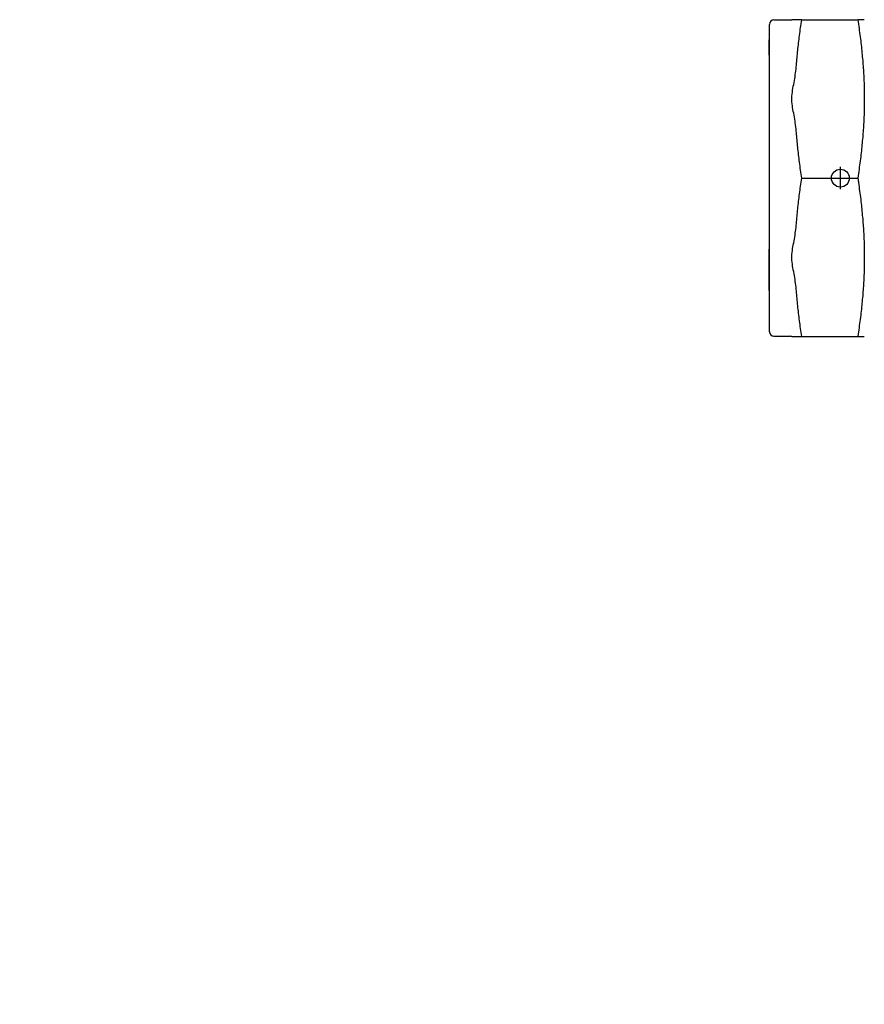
# Model space of a CAD drawing. Header units: millimetres. Extents: x 57 to 3778, y 24 to 492.
# Tile 1 of 16: x 57 to 246, y 24 to 244. Entities that reach past the tile are written whole.
import ezdxf

# ---------------------------------------------------------------- set-up
doc = ezdxf.new("R2010")
doc.units = ezdxf.units.MM
for name, color, linetype in [('DETAIL', 2, 'Continuous'), ('ORIGIN', 6, 'Continuous'), ('TEXT', 7, 'Continuous')]:
    doc.layers.add(name, color=color, linetype=linetype)
doc.styles.add('fastrack', font='ARIAL.TTF')

msp = doc.modelspace()

# ---------------------------------------------------------------- linework, layer by layer
at = {"layer": 'DETAIL'}
for p, q in [((224.62, 174.5), (224.62, 243.4)), ((225.62, 244.4), (229.22, 244.4)), ((230.67, 244.45), (229.61, 244.45)), ((231.86, 244.45), (230.67, 244.45)), ((231.86, 244.45), (244.4, 244.45)), ((245.87, 244.45), (244.4, 244.45)), ((224.52, 239.92), (224.52, 239.79)), ((224.62, 239.92), (224.52, 239.92)), ((224.62, 239.79), (224.52, 239.79)), ((224.52, 239.79), (224.52, 239.77)), ((224.62, 239.77), (224.52, 239.77)), ((224.52, 239.77), (224.52, 239.49)), ((224.62, 239.49), (224.52, 239.49)), ((224.52, 239.49), (224.52, 239.44)), ((224.62, 239.44), (224.52, 239.44)), ((224.52, 239.44), (224.52, 237.52)), ((224.62, 237.52), (224.52, 237.52)), ((224.52, 237.52), (224.52, 237.46)), ((224.62, 237.46), (224.52, 237.46)), ((224.52, 237.46), (224.52, 237.12)), ((224.62, 237.12), (224.52, 237.12)), ((224.52, 237.12), (224.52, 236.48)), ((224.62, 236.48), (224.52, 236.48)), ((231.86, 208.95), (244.4, 208.95)), ((224.62, 193.03), (224.52, 193.03)), ((224.52, 193.03), (224.52, 192.73)), ((224.62, 192.73), (224.52, 192.73)), ((224.52, 192.73), (224.52, 192.03)), ((224.62, 192.03), (224.52, 192.03)), ((224.52, 192.03), (224.52, 191.75)), ((224.62, 191.75), (224.52, 191.75)), ((224.52, 191.75), (224.52, 191.06)), ((224.62, 191.06), (224.52, 191.06)), ((224.52, 191.06), (224.52, 190.76)), ((224.62, 190.76), (224.52, 190.76)), ((224.52, 190.76), (224.52, 190.69)), ((224.62, 190.69), (224.52, 190.69)), ((224.52, 190.69), (224.52, 190.41)), ((224.62, 190.41), (224.52, 190.41)), ((224.52, 190.41), (224.52, 189.78)), ((224.62, 189.78), (224.52, 189.78)), ((224.52, 189.78), (224.52, 189.52)), ((224.62, 189.52), (224.52, 189.52)), ((224.52, 189.52), (224.52, 188.89)), ((224.62, 188.89), (224.52, 188.89)), ((224.52, 188.89), (224.52, 188.62)), ((224.62, 188.62), (224.52, 188.62)), ((224.52, 188.62), (224.52, 188.25)), ((224.62, 188.25), (224.52, 188.25)), ((224.52, 188.25), (224.52, 188.01)), ((224.62, 188.01), (224.52, 188.01)), ((224.52, 188.01), (224.52, 187.47)), ((224.62, 187.47), (224.52, 187.47)), ((224.52, 187.47), (224.52, 186.79)), ((224.52, 186.79), (224.52, 186.58)), ((224.62, 186.79), (224.52, 186.79)), ((224.52, 186.58), (224.52, 185.33)), ((224.52, 185.33), (224.52, 185.19)), ((224.62, 185.33), (224.52, 185.33)), ((224.52, 185.19), (224.52, 185.1)), ((224.62, 185.1), (224.52, 185.1)), ((224.52, 185.1), (224.52, 184.86)), ((224.62, 184.86), (224.52, 184.86)), ((224.52, 184.86), (224.52, 183.8)), ((224.62, 183.8), (224.52, 183.8)), ((225.62, 173.5), (229.22, 173.5)), ((229.61, 173.45), (230.67, 173.45)), ((230.67, 173.45), (231.86, 173.45)), ((231.86, 173.45), (244.4, 173.45)), ((244.4, 173.45), (245.87, 173.45))]:
    msp.add_line(p, q, dxfattribs=at)
at = {"layer": 'DETAIL', "flags": 128}
for points in [[(230.67, 234.28), (230.7, 234.69), (230.73, 235.09), (230.77, 235.5), (230.8, 235.91), (230.84, 236.31), (230.88, 236.73), (230.92, 237.14), (230.96, 237.55), (231.01, 237.97), (231.05, 238.38), (231.1, 238.8), (231.15, 239.22), (231.2, 239.64), (231.25, 240.07), (231.3, 240.5), (231.36, 240.92), (231.41, 241.36), (231.47, 241.79), (231.53, 242.23), (231.59, 242.67), (231.66, 243.11), (231.72, 243.55), (231.79, 244), (231.86, 244.45)], [(244.4, 244.45), (244.48, 243.96), (244.55, 243.47), (244.62, 242.98), (244.69, 242.5), (244.76, 242.02), (244.82, 241.55), (244.89, 241.08), (244.95, 240.61), (245, 240.15), (245.06, 239.7), (245.11, 239.24), (245.17, 238.79), (245.21, 238.35), (245.26, 237.9), (245.31, 237.46), (245.35, 237.03), (245.39, 236.59), (245.43, 236.16), (245.47, 235.73), (245.51, 235.31), (245.54, 234.88), (245.58, 234.46), (245.61, 234.04), (245.64, 233.62), (245.66, 233.21), (245.69, 232.79), (245.71, 232.38), (245.74, 231.97), (245.76, 231.56), (245.77, 231.15), (245.79, 230.74), (245.81, 230.33), (245.82, 229.93), (245.83, 229.52), (245.84, 229.12), (245.85, 228.72), (245.86, 228.31), (245.87, 227.91), (245.87, 227.51), (245.87, 227.11), (245.87, 226.7), (245.87, 226.3), (245.87, 225.9), (245.87, 225.5), (245.86, 225.1), (245.85, 224.69), (245.84, 224.29), (245.83, 223.89), (245.82, 223.48), (245.81, 223.08), (245.79, 222.67), (245.77, 222.26), (245.76, 221.85), (245.74, 221.44), (245.71, 221.03), (245.69, 220.62), (245.66, 220.2), (245.64, 219.79), (245.61, 219.37), (245.58, 218.95), (245.54, 218.53), (245.51, 218.1), (245.47, 217.68), (245.43, 217.25), (245.39, 216.82), (245.35, 216.38), (245.31, 215.95), (245.26, 215.51), (245.21, 215.06), (245.17, 214.62), (245.11, 214.17), (245.06, 213.71), (245, 213.26), (244.95, 212.8), (244.89, 212.33), (244.82, 211.86), (244.76, 211.39), (244.69, 210.91), (244.62, 210.43), (244.55, 209.94), (244.48, 209.45), (244.4, 208.95)], [(230.67, 219.13), (230.63, 219.58), (230.59, 220.02), (230.54, 220.46), (230.48, 220.9), (230.42, 221.31), (230.35, 221.73), (230.28, 222.17), (230.2, 222.61), (230.13, 223.03), (230.05, 223.47), (229.97, 223.89), (229.89, 224.33), (229.82, 224.75), (229.75, 225.18), (229.68, 225.62), (229.64, 226.06), (229.61, 226.5), (229.61, 226.91), (229.64, 227.35), (229.68, 227.79), (229.75, 228.23), (229.82, 228.66), (229.89, 229.08), (229.97, 229.52), (230.05, 229.94), (230.13, 230.38), (230.2, 230.8), (230.28, 231.24), (230.35, 231.68), (230.42, 232.1), (230.48, 232.51), (230.54, 232.95), (230.59, 233.39), (230.63, 233.83), (230.67, 234.28)], [(231.86, 208.95), (231.79, 209.41), (231.72, 209.86), (231.66, 210.3), (231.59, 210.74), (231.53, 211.18), (231.47, 211.62), (231.41, 212.05), (231.36, 212.49), (231.3, 212.91), (231.25, 213.34), (231.2, 213.77), (231.15, 214.19), (231.1, 214.61), (231.05, 215.03), (231.01, 215.44), (230.96, 215.86), (230.92, 216.27), (230.88, 216.68), (230.84, 217.1), (230.8, 217.5), (230.77, 217.91), (230.73, 218.32), (230.7, 218.72), (230.67, 219.13)], [(230.67, 198.78), (230.7, 199.19), (230.73, 199.59), (230.77, 200), (230.8, 200.41), (230.84, 200.81), (230.88, 201.23), (230.92, 201.64), (230.96, 202.05), (231.01, 202.47), (231.05, 202.88), (231.1, 203.3), (231.15, 203.72), (231.2, 204.14), (231.25, 204.57), (231.3, 205), (231.36, 205.42), (231.41, 205.86), (231.47, 206.29), (231.53, 206.73), (231.59, 207.17), (231.66, 207.61), (231.72, 208.05), (231.79, 208.5), (231.86, 208.95)], [(244.4, 208.95), (244.48, 208.46), (244.55, 207.97), (244.62, 207.48), (244.69, 207), (244.76, 206.52), (244.82, 206.05), (244.89, 205.58), (244.95, 205.11), (245, 204.65), (245.06, 204.2), (245.11, 203.74), (245.17, 203.29), (245.21, 202.85), (245.26, 202.4), (245.31, 201.96), (245.35, 201.53), (245.39, 201.09), (245.43, 200.66), (245.47, 200.23), (245.51, 199.81), (245.54, 199.38), (245.58, 198.96), (245.61, 198.54), (245.64, 198.12), (245.66, 197.71), (245.69, 197.29), (245.71, 196.88), (245.74, 196.47), (245.76, 196.06), (245.77, 195.65), (245.79, 195.24), (245.81, 194.83), (245.82, 194.43), (245.83, 194.02), (245.84, 193.62), (245.85, 193.22), (245.86, 192.81), (245.87, 192.41), (245.87, 192.01), (245.87, 191.61), (245.87, 191.2), (245.87, 190.8), (245.87, 190.4), (245.87, 190), (245.86, 189.6), (245.85, 189.19), (245.84, 188.79), (245.83, 188.39), (245.82, 187.98), (245.81, 187.58), (245.79, 187.17), (245.77, 186.76), (245.76, 186.35), (245.74, 185.94), (245.71, 185.53), (245.69, 185.12), (245.66, 184.7), (245.64, 184.29), (245.61, 183.87), (245.58, 183.45), (245.54, 183.03), (245.51, 182.6), (245.47, 182.18), (245.43, 181.75), (245.39, 181.32), (245.35, 180.88), (245.31, 180.45), (245.26, 180.01), (245.21, 179.56), (245.17, 179.12), (245.11, 178.67), (245.06, 178.21), (245, 177.76), (244.95, 177.3), (244.89, 176.83), (244.82, 176.36), (244.76, 175.89), (244.69, 175.41), (244.62, 174.93), (244.55, 174.44), (244.48, 173.95), (244.4, 173.45)], [(230.67, 183.63), (230.63, 184.08), (230.59, 184.52), (230.54, 184.96), (230.48, 185.4), (230.42, 185.81), (230.35, 186.23), (230.28, 186.67), (230.2, 187.11), (230.13, 187.53), (230.05, 187.97), (229.97, 188.39), (229.89, 188.83), (229.82, 189.25), (229.75, 189.68), (229.68, 190.12), (229.64, 190.56), (229.61, 191), (229.61, 191.41), (229.64, 191.85), (229.68, 192.29), (229.75, 192.73), (229.82, 193.16), (229.89, 193.58), (229.97, 194.02), (230.05, 194.44), (230.13, 194.88), (230.2, 195.3), (230.28, 195.74), (230.35, 196.18), (230.42, 196.6), (230.48, 197.01), (230.54, 197.45), (230.59, 197.89), (230.63, 198.33), (230.67, 198.78)], [(231.86, 173.45), (231.79, 173.91), (231.72, 174.36), (231.66, 174.8), (231.59, 175.24), (231.53, 175.68), (231.47, 176.12), (231.41, 176.55), (231.36, 176.99), (231.3, 177.41), (231.25, 177.84), (231.2, 178.27), (231.15, 178.69), (231.1, 179.11), (231.05, 179.53), (231.01, 179.94), (230.96, 180.36), (230.92, 180.77), (230.88, 181.18), (230.84, 181.6), (230.8, 182), (230.77, 182.41), (230.73, 182.82), (230.7, 183.22), (230.67, 183.63)]]:
    msp.add_lwpolyline(points, dxfattribs=at)
at = {"layer": 'DETAIL'}
for centre, radius, start, end in [((225.62, 243.4), 1, 90, 180), ((229.22, 245.9), 1.5, 270, 284.8351), ((225.62, 174.5), 1, 180, 270), ((229.22, 172), 1.5, 75.1649, 90)]:
    msp.add_arc(centre, radius, start, end, dxfattribs=at)
at = {"layer": 'ORIGIN'}
msp.add_line((240.52, 206.45), (240.52, 211.45), dxfattribs=at)
msp.add_circle((240.52, 208.95), 2, dxfattribs=at)

# ---------------------------------------------------------------- texts
at = {"layer": 'TEXT', "insert": (56.62, 116.67), "char_height": 15, "width": 610.7018, "attachment_point": 1, "style": 'fastrack'}
msp.add_mtext('\\pi237.57;HATTERSLEY\\P\\pi234.25;GATE VALVES\\P\\pi239.49;30CLS_54mm', dxfattribs=at)

doc.saveas('drawing.dxf')
